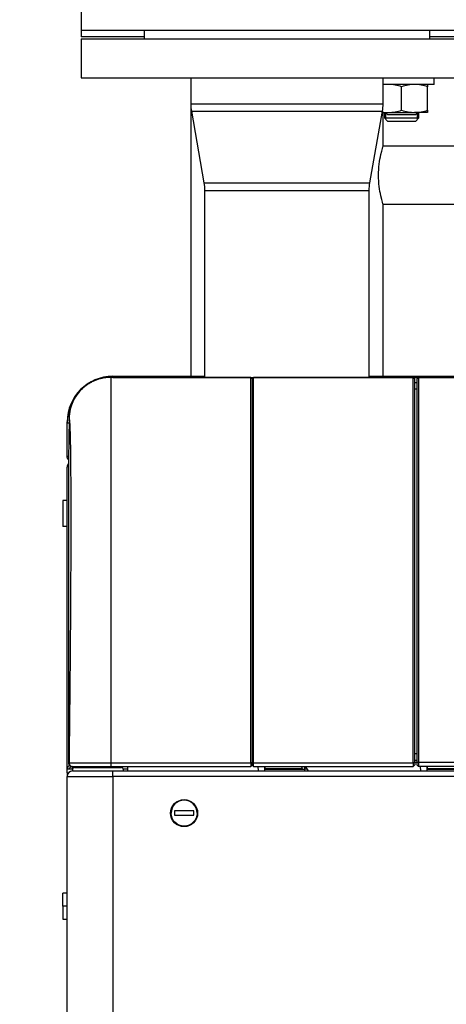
# Model space of a CAD drawing. Header units: millimetres. Extents: x 158 to 846, y 86 to 749.
# Tile 53 of 95: x 327 to 347, y 595 to 640. Entities that reach past the tile are written whole.
import ezdxf

# ---------------------------------------------------------------- set-up
doc = ezdxf.new("R2010")
doc.units = ezdxf.units.MM
doc.layers.add('1', color=7, linetype='CONTINUOUS', true_color=0xffffff)
doc.layers.add('TOP', color=7, linetype='CONTINUOUS', true_color=0xffffff)
doc.styles.add('iso-1', font='isocp.shx')
doc.dimstyles.get("Standard").update_dxf_attribs({"dimtxt": 0.18, "dimasz": 0.18, "dimexe": 0.18, "dimexo": 0.0625, "dimgap": 0.09, "dimtad": 0, "dimtih": 1, "dimtoh": 1, "dimdec": 4, "dimzin": 0, "dimdsep": 46, "dimtxsty": 'Standard', "dimcen": 0.09, "dimadec": 0, "dimazin": 0, "dimtfac": 1, "dimtdec": 4, "dimtofl": 0, "dimtmove": 0, "dimatfit": 3, "dimfxl": 1, "dimtolj": 1, "dimtzin": 0, "dimarcsym": 0})

# ---------------------------------------------------------------- blocks, each defined once
blk = doc.blocks.new('DimnDraft3D4')
at = {"layer": 'TOP', "color": 2, "linetype": 'Continuous', "transparency": 16777216}
for p, q in [((173.067, 621.759), (173.067, 746.14)), ((405.517, 731.359), (405.517, 746.14)), ((405.517, 744.14), (173.067, 744.14))]:
    blk.add_line(p, q, dxfattribs=at)
for points in [[(173.067, 744.14), (176.567, 744.601), (176.567, 743.679), (173.067, 744.14)], [(405.517, 744.14), (402.017, 743.679), (402.017, 744.601), (405.517, 744.14)]]:
    blk.add_solid(points, dxfattribs=at)
at = {"layer": 'TOP', "color": 2, "linetype": 'Continuous', "transparency": 16777216, "insert": (285.728, 744.711), "char_height": 3.5, "attachment_point": 7, "line_spacing_factor": 0.963855, "style": 'iso-1'}
blk.add_mtext('\\W01.000;\\fisocp.shx,bigfont.shx;2325 ', dxfattribs=at)

msp = doc.modelspace()

# ---------------------------------------------------------------- linework, layer by layer
at = {"layer": '1', "color": 7, "linetype": 'Continuous'}
for p, q in [((329.917, 641.709), (329.917, 639.909)), ((329.917, 639.909), (329.917, 639.609)), ((329.917, 639.909), (348.917, 639.909)), ((332.817, 639.909), (332.817, 639.509)), ((346.017, 639.509), (346.017, 639.909)), ((332.817, 639.609), (329.917, 639.609)), ((329.917, 639.509), (329.917, 637.709)), ((329.917, 639.509), (329.917, 637.709)), ((329.917, 639.509), (329.917, 639.509)), ((329.917, 639.509), (348.917, 639.509)), ((348.917, 639.609), (346.017, 639.609)), ((329.917, 637.709), (329.917, 637.709)), ((329.917, 637.709), (348.917, 637.709)), ((334.972, 637.709), (334.972, 623.909)), ((334.972, 637.709), (334.972, 636.509)), ((343.862, 636.509), (343.862, 637.709)), ((346.221, 637.409), (346.221, 637.709)), ((346.221, 637.409), (343.862, 637.409)), ((344.721, 636.216), (344.721, 637.302)), ((345.921, 636.216), (345.921, 637.302)), ((335.002, 636.164), (335.582, 632.855)), ((343.252, 632.855), (343.832, 636.164)), ((343.823, 636.109), (344.121, 636.109)), ((343.862, 634.554), (343.862, 636.109)), ((343.921, 636.109), (343.921, 635.859)), ((343.971, 636.109), (344.071, 636.009)), ((344.121, 636.109), (345.321, 636.109)), ((345.921, 636.109), (345.321, 636.109)), ((345.371, 636.009), (345.471, 636.109)), ((345.521, 635.859), (345.521, 636.109)), ((343.921, 635.859), (344.071, 635.709)), ((343.921, 635.859), (345.521, 635.859)), ((344.071, 636.009), (345.371, 636.009)), ((344.071, 635.709), (345.371, 635.709)), ((345.371, 635.709), (345.521, 635.859)), ((349.553, 634.554), (343.862, 634.554)), ((335.612, 632.509), (335.612, 623.858)), ((343.222, 623.858), (343.222, 632.509)), ((343.861, 631.864), (349.553, 631.864)), ((343.862, 623.909), (343.862, 631.864)), ((337.747, 623.858), (331.278, 623.858)), ((331.28, 623.858), (331.28, 606.041)), ((331.377, 623.909), (331.367, 623.909)), ((331.377, 623.859), (331.367, 623.859)), ((331.377, 623.909), (334.417, 623.909)), ((331.377, 623.909), (331.377, 623.859)), ((331.377, 623.861), (331.377, 623.909)), ((331.377, 623.859), (403.357, 623.859)), ((331.377, 623.858), (331.377, 623.859)), ((334.417, 623.909), (335.612, 623.909)), ((334.417, 623.859), (334.417, 623.909)), ((337.827, 623.778), (337.747, 623.858)), ((337.747, 623.858), (337.747, 623.858)), ((337.747, 606.041), (337.747, 623.858)), ((337.831, 623.805), (337.827, 623.509)), ((345.247, 623.858), (337.881, 623.858)), ((343.222, 623.909), (344.417, 623.909)), ((344.417, 623.909), (355.267, 623.909)), ((344.417, 623.909), (344.417, 623.859)), ((345.327, 623.778), (345.247, 623.858)), ((345.247, 606.041), (345.247, 623.858)), ((345.247, 623.858), (345.247, 623.858)), ((345.497, 623.858), (345.417, 623.778)), ((389.237, 623.858), (345.497, 623.858)), ((345.497, 623.858), (345.497, 606.062)), ((345.497, 623.858), (345.497, 623.858)), ((337.827, 623.778), (337.827, 623.778)), ((337.827, 606.04), (337.827, 623.778)), ((345.327, 606.04), (345.327, 623.778)), ((345.327, 623.778), (345.327, 623.778)), ((345.417, 623.778), (345.417, 606.061)), ((345.417, 623.778), (345.417, 623.778)), ((329.267, 621.759), (329.267, 621.809)), ((329.267, 620.209), (329.267, 621.759)), ((329.35, 621.954), (329.326, 620.045)), ((329.267, 620.209), (329.328, 620.209)), ((329.267, 605.756), (329.267, 619.709)), ((329.326, 620.045), (329.326, 606.062)), ((329.326, 620.045), (329.326, 620.042)), ((329.067, 618.159), (329.067, 616.959)), ((329.267, 618.159), (329.067, 618.159)), ((329.267, 616.959), (329.067, 616.959)), ((337.747, 606.041), (337.747, 605.859)), ((337.827, 606.04), (337.827, 605.939)), ((345.247, 606.041), (345.247, 605.859)), ((345.327, 606.159), (345.417, 606.159)), ((345.327, 606.064), (345.417, 606.064)), ((345.327, 606.04), (345.327, 605.939)), ((345.417, 606.061), (345.417, 605.939)), ((345.497, 606.062), (345.497, 605.859)), ((329.267, 605.756), (329.517, 605.756)), ((329.267, 605.579), (329.267, 605.756)), ((329.267, 605.579), (329.333, 605.579)), ((329.267, 605.579), (329.267, 605.409)), ((329.507, 605.859), (329.53, 605.859)), ((329.517, 605.659), (331.367, 605.659)), ((331.767, 605.818), (329.609, 605.818)), ((329.609, 605.818), (331.767, 605.818)), ((329.667, 605.818), (329.667, 605.818)), ((331.278, 605.859), (337.747, 605.859)), ((331.367, 605.659), (331.377, 605.659)), ((331.377, 605.659), (403.357, 605.659)), ((331.377, 605.409), (331.377, 605.659)), ((331.858, 605.759), (332.075, 605.759)), ((331.867, 605.659), (331.867, 605.718)), ((332.075, 605.659), (332.075, 605.859)), ((337.827, 605.939), (337.747, 605.859)), ((337.829, 605.909), (337.879, 605.859)), ((337.879, 605.859), (345.247, 605.859)), ((338.101, 605.659), (338.096, 605.859)), ((338.4, 605.659), (338.395, 605.859)), ((338.402, 605.859), (338.404, 605.774)), ((338.404, 605.774), (338.404, 605.742)), ((338.404, 605.774), (340.127, 605.774)), ((338.405, 605.659), (338.404, 605.742)), ((338.404, 605.742), (340.227, 605.742)), ((340.073, 605.859), (340.127, 605.774)), ((340.127, 605.774), (340.127, 605.859)), ((340.227, 605.859), (340.227, 605.742)), ((340.227, 605.759), (340.35, 605.759)), ((340.227, 605.742), (340.227, 605.659)), ((340.409, 605.67), (340.284, 605.859)), ((340.409, 605.67), (345.601, 605.67)), ((345.327, 605.939), (345.247, 605.859)), ((345.417, 605.939), (345.497, 605.859)), ((345.477, 605.67), (345.477, 605.659)), ((389.237, 605.859), (345.497, 605.859)), ((345.601, 605.659), (345.596, 605.859)), ((345.9, 605.659), (345.895, 605.859)), ((345.902, 605.859), (345.904, 605.774)), ((345.904, 605.774), (345.904, 605.742)), ((345.904, 605.774), (347.627, 605.774)), ((345.904, 605.742), (347.727, 605.742)), ((345.905, 605.659), (345.904, 605.742)), ((329.267, 488.609), (329.267, 605.409)), ((335.117, 603.809), (334.217, 603.809)), ((334.217, 603.809), (334.217, 603.609)), ((335.117, 603.609), (335.117, 603.809)), ((334.217, 603.609), (335.117, 603.609)), ((329.267, 600.009), (329.067, 600.009)), ((329.067, 599.409), (329.067, 600.009)), ((329.067, 599.409), (329.067, 598.809)), ((329.067, 598.809), (329.267, 598.809))]:
    msp.add_line(p, q, dxfattribs=at)
at = {"layer": '1', "color": 252, "linetype": 'Continuous'}
for p, q in [((334.972, 636.509), (343.862, 636.509)), ((335.002, 636.164), (343.832, 636.164)), ((343.996, 636.084), (343.996, 636.109)), ((343.996, 635.784), (343.996, 636.109)), ((345.446, 636.084), (345.446, 636.109)), ((345.446, 635.784), (345.446, 636.109)), ((335.582, 632.855), (343.252, 632.855)), ((335.612, 632.509), (343.222, 632.509)), ((331.278, 623.858), (331.278, 623.858)), ((337.747, 623.858), (331.279, 623.858)), ((331.367, 623.909), (331.367, 623.859)), ((331.367, 623.859), (331.367, 623.858)), ((337.827, 623.778), (337.747, 623.858)), ((345.247, 623.858), (337.881, 623.858)), ((345.327, 623.778), (345.247, 623.858)), ((345.417, 623.778), (345.497, 623.858)), ((389.237, 623.858), (345.497, 623.858)), ((337.829, 623.609), (337.827, 623.609)), ((345.417, 623.609), (345.327, 623.609)), ((345.417, 623.319), (345.327, 623.319)), ((329.267, 621.809), (329.267, 621.809)), ((329.267, 621.759), (329.348, 621.759)), ((329.35, 621.953), (329.326, 620.045)), ((329.35, 621.953), (329.35, 621.953)), ((329.326, 620.045), (329.326, 620.045)), ((329.327, 606.042), (329.35, 606.042)), ((331.279, 606.041), (337.747, 606.041)), ((337.827, 606.04), (337.747, 606.041)), ((337.881, 606.041), (345.247, 606.041)), ((345.327, 606.04), (345.247, 606.041)), ((345.327, 606.464), (345.417, 606.464)), ((345.417, 606.061), (345.497, 606.062)), ((345.497, 606.062), (389.237, 606.062)), ((329.517, 605.756), (329.517, 605.86)), ((329.517, 605.756), (329.517, 605.659)), ((329.609, 605.859), (329.609, 605.818)), ((331.367, 605.409), (331.367, 605.659)), ((331.767, 605.818), (331.767, 605.859)), ((329.267, 605.409), (331.367, 605.409)), ((331.367, 605.409), (331.367, 488.609)), ((331.367, 605.409), (331.377, 605.409)), ((403.357, 605.409), (331.377, 605.409)), ((329.267, 599.409), (329.067, 599.409))]:
    msp.add_line(p, q, dxfattribs=at)
at = {"layer": '1', "color": 7, "linetype": 'Continuous'}
msp.add_circle((334.667, 603.709), 0.625, dxfattribs=at)
for centre, radius, start, end in [((336.972, 636.509), 2, 180, 189.9395), ((341.862, 636.509), 2, 350.0605, 0), ((331.367, 621.809), 2.1, 90, 180), ((331.367, 621.759), 2.1, 90, 91.8745), ((331.367, 621.759), 2.1, 142.8933, 180), ((329.517, 619.709), 0.25, 139.5226, 180), ((329.526, 620.042), 0.2, 179.2929, 180), ((329.517, 605.409), 0.25, 90, 180), ((329.609, 605.718), 0.1, 90, 157.6242), ((331.767, 605.718), 0.1, 0, 90), ((334.667, 603.709), 0.6, 0, 180)]:
    msp.add_arc(centre, radius, start, end, dxfattribs=at)
at = {"layer": '1', "color": 7, "linetype": 'Continuous', "extrusion": (0, 0, -1)}
for centre, radius, start, end in [((-333.612, 632.509), 2, 170.0605, 180), ((-345.222, 632.509), 2, 0, 9.9395), ((-329.517, 620.209), 0.25, 319.5043, 360), ((-334.667, 603.709), 0.6, 180, 0)]:
    msp.add_arc(centre, radius, start, end, dxfattribs=at)
at = {"layer": '1', "color": 7, "linetype": 'Continuous'}
for centre, major_axis, start_param, end_param in [((329.517, 619.709), (0.25, 0), 2.435128, 3.141593), ((329.517, 605.756), (-0.25, 0), 5.257111, 6.283185), ((329.517, 605.756), (-0.15, 0), 4.873983, 6.283185), ((329.609, 605.889), (0.1, 0), 3.570865, 4.712389), ((331.767, 605.889), (0.1, 0), 4.712389, 5.853887)]:
    msp.add_ellipse(centre, major_axis=major_axis, ratio=0.707107, start_param=start_param, end_param=end_param, dxfattribs=at)
for points, degree in [([(344.121, 637.409), (344.034, 637.409), (343.947, 637.402), (343.862, 637.388)], 3), ([(344.721, 637.302), (344.524, 637.368), (344.325, 637.409), (344.121, 637.409)], 3), ([(345.321, 637.409), (345.117, 637.409), (344.916, 637.367), (344.721, 637.302)], 3), ([(345.921, 637.302), (345.724, 637.368), (345.525, 637.409), (345.321, 637.409)], 3), ([(345.921, 637.409), (345.921, 637.409), (345.921, 637.367), (345.921, 637.302)], 3), ([(343.827, 636.137), (343.924, 636.119), (344.022, 636.109), (344.121, 636.109)], 3), ([(344.121, 636.109), (344.324, 636.109), (344.525, 636.151), (344.721, 636.216)], 3), ([(344.721, 636.216), (344.917, 636.151), (345.116, 636.109), (345.321, 636.109)], 3), ([(345.321, 636.109), (345.524, 636.109), (345.725, 636.151), (345.921, 636.216)], 3), ([(345.921, 636.216), (345.921, 636.151), (345.921, 636.109), (345.921, 636.109)], 3), ([(337.881, 623.858), (337.831, 623.808)], 1), ([(337.827, 623.459), (337.827, 623.476), (337.827, 623.493), (337.827, 623.509)], 3), ([(345.417, 623.319), (345.372, 623.319), (345.327, 623.319)], 2), ([(337.827, 620.657), (337.827, 620.803), (337.827, 620.944), (337.827, 621.079)], 3), ([(337.827, 619.727), (337.827, 619.916), (337.827, 620.1), (337.827, 620.276)], 3), ([(337.827, 612.565), (337.827, 612.666), (337.827, 612.766), (337.827, 612.866)], 3), ([(329.53, 605.859), (329.531, 605.859), (329.544, 605.859), (329.599, 605.859), (329.688, 605.859), (329.809, 605.859), (329.96, 605.859), (330.137, 605.859), (330.337, 605.859), (330.556, 605.859), (330.789, 605.859), (331.033, 605.859), (331.196, 605.859), (331.278, 605.859)], 3), ([(337.827, 605.909), (337.843, 605.893), (337.86, 605.876), (337.877, 605.859)], 3)]:
    msp.add_open_spline(points, degree=degree, dxfattribs=at)
for points, knots in [([(343.862, 631.864), (343.861, 631.864), (343.813, 632.01), (343.704, 632.506), (343.653, 632.854), (343.653, 633.564), (343.704, 633.913), (343.813, 634.407), (343.862, 634.554), (343.862, 634.554)], [0, 0, 0, 0, 0.249814, 0.249814, 0.499876, 0.499876, 0.749938, 0.749938, 1, 1, 1, 1]), ([(331.278, 623.858), (331.256, 623.858), (331.206, 623.857), (331.128, 623.853), (331.043, 623.844), (330.959, 623.832), (330.877, 623.817), (330.795, 623.797), (330.715, 623.775), (330.636, 623.749), (330.558, 623.719), (330.481, 623.686), (330.404, 623.649), (330.33, 623.609), (330.257, 623.566), (330.186, 623.52), (330.118, 623.471), (330.053, 623.42), (329.99, 623.365), (329.929, 623.308), (329.87, 623.248), (329.814, 623.185), (329.76, 623.119), (329.709, 623.052), (329.662, 622.982), (329.618, 622.911), (329.577, 622.838), (329.539, 622.764), (329.505, 622.688), (329.473, 622.61), (329.445, 622.53), (329.42, 622.449), (329.399, 622.367), (329.382, 622.285), (329.369, 622.202), (329.359, 622.119), (329.352, 622.036), (329.35, 621.981), (329.35, 621.953)], [0, 0, 0, 0, 0.022062, 0.050235, 0.078412, 0.106585, 0.134755, 0.16242, 0.190087, 0.217754, 0.245422, 0.273593, 0.301764, 0.329935, 0.358106, 0.386276, 0.413944, 0.441612, 0.46928, 0.496947, 0.525118, 0.553289, 0.58146, 0.60963, 0.637801, 0.665468, 0.693136, 0.720804, 0.748472, 0.776643, 0.804814, 0.832983, 0.861152, 0.889322, 0.916992, 0.944665, 0.972337, 1, 1, 1, 1]), ([(331.279, 623.858), (331.209, 623.856), (331.069, 623.852), (330.86, 623.816), (330.652, 623.758), (330.451, 623.676), (330.26, 623.572), (330.082, 623.447), (329.898, 623.285), (329.706, 623.063), (329.523, 622.757), (329.383, 622.378), (329.361, 622.098), (329.35, 621.953)], [0, 0, 0, 0, 0.069164, 0.13985, 0.211638, 0.28407, 0.356658, 0.428909, 0.500342, 0.601188, 0.720658, 0.855338, 1, 1, 1, 1]), ([(337.831, 606.041), (337.831, 606.31), (337.831, 606.848), (337.831, 607.656), (337.83, 608.462), (337.83, 609.536), (337.83, 610.864), (337.83, 612.419), (337.83, 613.919), (337.83, 615.352), (337.83, 616.705), (337.83, 617.968), (337.83, 619.13), (337.83, 620.181), (337.83, 621.113), (337.83, 621.917), (337.83, 622.587), (337.83, 623.118), (337.83, 623.439), (337.83, 623.623), (337.83, 623.712), (337.831, 623.766), (337.831, 623.797), (337.831, 623.805), (337.831, 623.808)], [0, 0, 0, 0, 0.029039, 0.058079, 0.087374, 0.116669, 0.175564, 0.234601, 0.293583, 0.352569, 0.411501, 0.470522, 0.529465, 0.588486, 0.647418, 0.706405, 0.765386, 0.824424, 0.883318, 0.912615, 0.941912, 0.961274, 0.980637, 1, 1, 1, 1]), ([(337.881, 606.041), (337.881, 606.22), (337.881, 606.758), (337.881, 607.837), (337.881, 609.277), (337.881, 610.876), (337.88, 612.438), (337.88, 613.941), (337.88, 615.379), (337.88, 616.734), (337.88, 618.003), (337.88, 619.166), (337.88, 620.222), (337.88, 621.154), (337.88, 621.962), (337.88, 622.633), (337.881, 623.166), (337.881, 623.553), (337.881, 623.765), (337.881, 623.842), (337.881, 623.856), (337.881, 623.858)], [0, 0, 0, 0, 0.019608, 0.058824, 0.117647, 0.176471, 0.235294, 0.294118, 0.352941, 0.411765, 0.470588, 0.529412, 0.588235, 0.647059, 0.705882, 0.764706, 0.823529, 0.882353, 0.941176, 0.980392, 1, 1, 1, 1]), ([(337.827, 623.387), (337.827, 623.396), (337.827, 623.438), (337.827, 623.458), (337.827, 623.459)], [0, 0, 0, 0, 0.187773, 1, 1, 1, 1]), ([(337.827, 621.801), (337.827, 621.82), (337.827, 622.059), (337.827, 622.433), (337.827, 622.718), (337.827, 622.831)], [0, 0, 0, 0, 0.045987, 0.569987, 1, 1, 1, 1]), ([(337.827, 617.185), (337.827, 617.573), (337.827, 618.32), (337.827, 619.006), (337.827, 619.332)], [0, 0, 0, 0, 0.499646, 1, 1, 1, 1]), ([(337.827, 614.693), (337.827, 615.108), (337.827, 615.791), (337.827, 616.442), (337.827, 616.702)], [0, 0, 0, 0, 0.592936, 1, 1, 1, 1]), ([(337.827, 610.5), (337.827, 610.919), (337.827, 611.396), (337.827, 611.866), (337.827, 611.927)], [0, 0, 0, 0, 0.869451, 1, 1, 1, 1]), ([(337.827, 605.909), (337.827, 606.328), (337.827, 607.267), (337.827, 608.289), (337.827, 608.89), (337.827, 608.976)], [0, 0, 0, 0, 0.407019, 0.914489, 1, 1, 1, 1]), ([(329.326, 606.057), (329.326, 606.052), (329.327, 606.041), (329.328, 606.026), (329.329, 606.013), (329.331, 606.003), (329.333, 605.994), (329.335, 605.986), (329.34, 605.974), (329.347, 605.958), (329.359, 605.938), (329.372, 605.921), (329.388, 605.905), (329.406, 605.891), (329.424, 605.88), (329.442, 605.872), (329.457, 605.867), (329.471, 605.863), (329.484, 605.861), (329.493, 605.86), (329.498, 605.859)], [0, 0, 0, 0, 0.058992, 0.114001, 0.162513, 0.194461, 0.223629, 0.252211, 0.280724, 0.356375, 0.431203, 0.50511, 0.579742, 0.655212, 0.731203, 0.790435, 0.854851, 0.900674, 0.948877, 1, 1, 1, 1]), ([(329.327, 606.042), (329.326, 605.994), (329.345, 605.947), (329.412, 605.879), (329.459, 605.859), (329.507, 605.859)], [0, 0, 0, 0, 0.5, 0.5, 1, 1, 1, 1]), ([(337.829, 605.909), (337.829, 605.91), (337.83, 605.912), (337.83, 605.926), (337.83, 605.947), (337.831, 605.975), (337.831, 606.006), (337.831, 606.029), (337.831, 606.041)], [0, 0, 0, 0, 0.166794, 0.333514, 0.500275, 0.667115, 0.833504, 1, 1, 1, 1]), ([(337.879, 605.859), (337.879, 605.859), (337.88, 605.86), (337.88, 605.866), (337.88, 605.882), (337.881, 605.911), (337.881, 605.949), (337.881, 605.989), (337.881, 606.02), (337.881, 606.036), (337.881, 606.041)], [0, 0, 0, 0, 0.055556, 0.166667, 0.333333, 0.5, 0.666667, 0.833333, 0.944444, 1, 1, 1, 1]), ([(329.527, 605.859), (329.527, 605.859), (329.528, 605.859), (329.533, 605.859), (329.541, 605.859), (329.551, 605.859), (329.562, 605.859), (329.576, 605.859), (329.591, 605.859), (329.607, 605.859), (329.624, 605.859), (329.643, 605.859), (329.663, 605.859), (329.683, 605.859), (329.703, 605.859), (329.722, 605.859), (329.741, 605.859), (329.759, 605.859), (329.775, 605.86), (329.791, 605.859), (329.805, 605.859), (329.817, 605.859), (329.829, 605.859), (329.844, 605.859), (329.864, 605.859), (329.891, 605.859), (329.923, 605.859), (329.96, 605.859), (329.996, 605.859), (330.029, 605.859), (330.059, 605.859), (330.09, 605.859), (330.123, 605.859), (330.159, 605.859), (330.196, 605.859), (330.236, 605.859), (330.279, 605.859), (330.324, 605.859), (330.374, 605.859), (330.426, 605.859), (330.48, 605.859), (330.537, 605.859), (330.597, 605.86), (330.661, 605.86), (330.729, 605.86), (330.796, 605.86), (330.863, 605.86), (330.929, 605.86), (330.998, 605.86), (331.069, 605.86), (331.142, 605.86), (331.212, 605.86), (331.258, 605.86), (331.278, 605.86)], [0, 0, 0, 0, 0.027711, 0.054422, 0.080124, 0.104812, 0.128486, 0.150748, 0.172032, 0.192337, 0.211661, 0.232429, 0.251929, 0.27016, 0.28712, 0.302808, 0.317225, 0.330369, 0.342241, 0.352874, 0.362225, 0.370293, 0.377289, 0.384349, 0.398892, 0.414332, 0.43388, 0.4547, 0.47679, 0.491509, 0.506744, 0.522493, 0.538758, 0.55558, 0.573476, 0.591476, 0.610569, 0.630757, 0.652039, 0.674417, 0.69662, 0.719807, 0.743981, 0.769141, 0.795289, 0.822427, 0.846475, 0.871252, 0.896761, 0.923003, 0.949979, 0.977686, 1, 1, 1, 1]), ([(337.829, 605.909), (337.829, 605.909), (337.828, 605.909), (337.827, 605.909), (337.827, 605.909), (337.827, 605.909)], [0, 0, 0, 0, 0.331195, 0.664525, 1, 1, 1, 1]), ([(337.879, 605.859), (337.879, 605.859), (337.879, 605.859), (337.879, 605.859), (337.878, 605.859), (337.878, 605.859), (337.878, 605.859), (337.877, 605.859), (337.877, 605.859), (337.877, 605.859), (337.877, 605.859), (337.877, 605.859)], [0, 0, 0, 0, 0.110477, 0.221193, 0.332146, 0.443337, 0.554765, 0.666433, 0.77834, 0.890486, 1, 1, 1, 1])]:
    msp.add_open_spline(points, degree=3, knots=knots, dxfattribs=at)
at = {"layer": '1', "color": 252, "linetype": 'Continuous'}
for points in [[(337.831, 623.808), (337.848, 623.825), (337.865, 623.841), (337.881, 623.858)], [(329.35, 621.953), (329.352, 621.954), (329.355, 621.95), (329.36, 621.934), (329.365, 621.906), (329.37, 621.867), (329.374, 621.817), (329.379, 621.756), (329.383, 621.684), (329.387, 621.6), (329.391, 621.505), (329.395, 621.4), (329.398, 621.283), (329.402, 621.156), (329.405, 621.018), (329.408, 620.869), (329.411, 620.709), (329.414, 620.539), (329.416, 620.359), (329.418, 620.169), (329.421, 619.968), (329.423, 619.758), (329.424, 619.538), (329.426, 619.308), (329.427, 619.069), (329.428, 618.82), (329.429, 618.563), (329.43, 618.296), (329.431, 618.021), (329.431, 617.737), (329.431, 617.445), (329.431, 617.145), (329.431, 616.837), (329.431, 616.521), (329.43, 616.198), (329.429, 615.868), (329.428, 615.53), (329.427, 615.186), (329.426, 614.836), (329.424, 614.479), (329.422, 614.116), (329.42, 613.748), (329.418, 613.374), (329.416, 612.995), (329.413, 612.611), (329.411, 612.222), (329.408, 611.83), (329.405, 611.433), (329.402, 611.032), (329.398, 610.628), (329.395, 610.221), (329.391, 609.811), (329.387, 609.398), (329.383, 608.983), (329.378, 608.567), (329.374, 608.148), (329.37, 607.728), (329.365, 607.307), (329.36, 606.886), (329.355, 606.464), (329.351, 606.182), (329.35, 606.042)], [(329.326, 606.062), (329.326, 606.052), (329.326, 606.042), (329.327, 606.042)], [(337.831, 606.041), (337.848, 606.041), (337.865, 606.041), (337.881, 606.041)]]:
    msp.add_open_spline(points, degree=3, dxfattribs=at)
msp.add_rational_spline([(329.35, 606.042), (329.348, 605.937), (329.422, 605.861), (329.527, 605.859)], [1.17458439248, 0.944378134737, 0.941833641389, 1.16695091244], degree=3, dxfattribs=at)
for points, knots in [([(329.35, 606.042), (329.352, 606.042), (329.357, 606.041), (329.386, 606.041), (329.422, 606.041), (329.462, 606.041), (329.537, 606.041), (329.675, 606.041), (329.919, 606.041), (330.212, 606.041), (330.55, 606.041), (330.911, 606.041), (331.158, 606.041), (331.279, 606.041)], [0, 0, 0, 0, 0.064579, 0.122677, 0.173358, 0.215902, 0.249787, 0.379718, 0.500109, 0.626824, 0.754044, 0.87921, 1, 1, 1, 1]), ([(331.278, 606.041), (331.278, 605.994), (331.278, 605.946), (331.278, 605.879), (331.278, 605.859), (331.278, 605.859)], [0, 0, 0, 0, 0.500796, 0.500796, 1, 1, 1, 1])]:
    msp.add_open_spline(points, degree=3, knots=knots, dxfattribs=at)

# ---------------------------------------------------------------- dimensions: what is measured, and where the dimension line sits
at = {"layer": 'TOP', "color": 2, "linetype": 'Continuous', "lineweight": -3}
dim = msp.add_linear_dim(base=(173.067, 744.14), p1=(405.517, 731.359), p2=(173.067, 621.759), text='\\C2;2325', dimstyle='Standard', override={"dimtxt": 3.5, "dimasz": 3.5, "dimexe": 2, "dimexo": 0, "dimgap": 1.75, "dimtad": 1, "dimtih": 0, "dimdec": 0, "dimzin": 8, "dimtxsty": 'iso-1', "dimsah": 1, "dimclrd": 2, "dimclre": 2, "dimclrt": 2, "dimtm": -0.003937, "dimtdec": 2, "dimtofl": 1, "dimtmove": 0}, dxfattribs=at)
dim.commit()
dim.dimension.update_dxf_attribs({"geometry": 'DimnDraft3D4', "text_midpoint": (289.292, 744.14), "dimtype": 160})

doc.saveas('drawing.dxf')
